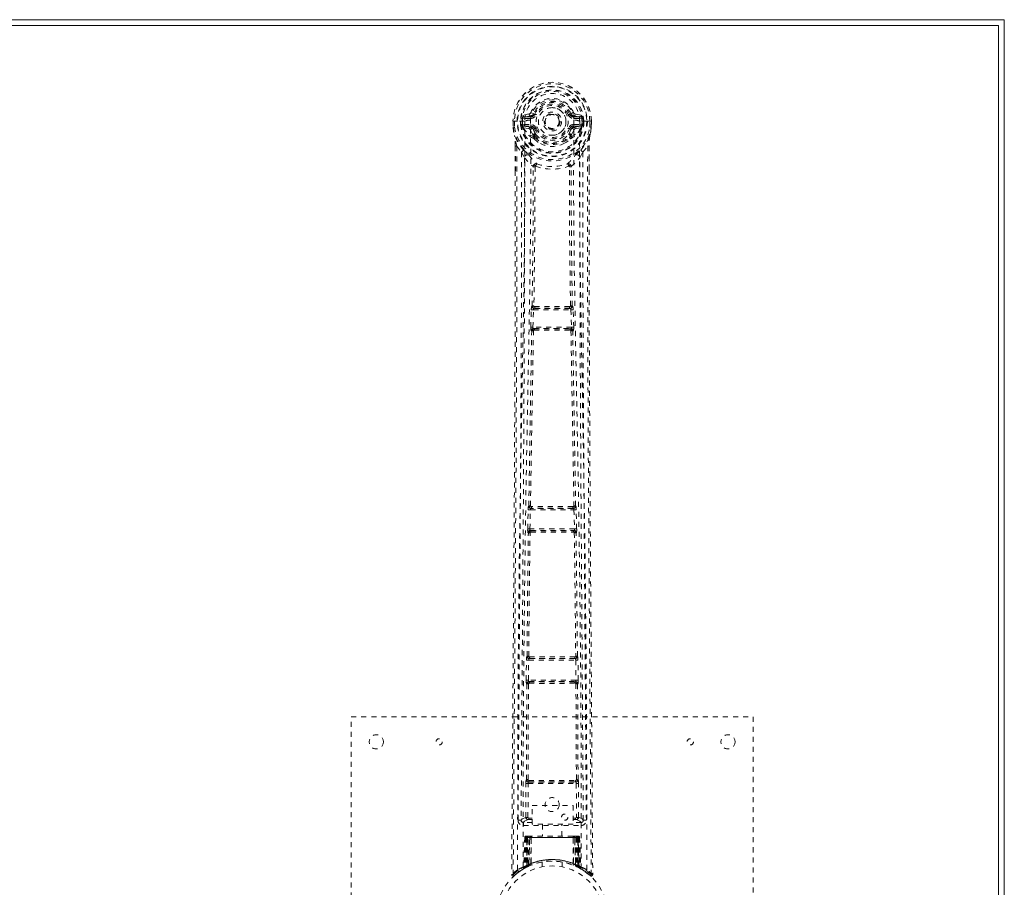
# Model space of a CAD drawing. Header units: inches. Extents: x 6.8 to 78.3, y 17.1 to 52.9.
# Tile 4 of 4: x 58.7 to 78.3, y 35.6 to 52.9. Entities that reach past the tile are written whole.
import ezdxf

# ---------------------------------------------------------------- set-up
doc = ezdxf.new("R2010")
doc.units = ezdxf.units.IN
doc.header["$MEASUREMENT"] = 0
doc.linetypes.add('SLD-Dashed', pattern=[0.075, 0.05, -0.025])
doc.linetypes.add('SLD-Solid', pattern=[0])

msp = doc.modelspace()

# ---------------------------------------------------------------- linework, layer by layer
at = {"color": 7, "linetype": 'SLD-Solid', "lineweight": 15}
for p, q in [((78.273, 52.885), (6.773, 52.885)), ((78.155, 52.767), (6.892, 52.767)), ((78.155, 52.767), (6.892, 52.767)), ((78.155, 17.253), (78.155, 52.767)), ((78.155, 17.253), (78.155, 52.767)), ((78.273, 17.135), (78.273, 52.885))]:
    msp.add_line(p, q, dxfattribs=at)
at = {"color": 7, "linetype": 'SLD-Dashed', "lineweight": 0}
for p, q in [((68.817, 51.01), (68.698, 50.986)), ((68.728, 50.95), (68.845, 50.971)), ((68.845, 50.971), (68.845, 50.95)), ((68.905, 51.014), (68.85, 51.037)), ((68.905, 51.014), (68.927, 51.005)), ((69.62, 51.005), (69.642, 51.014)), ((69.702, 50.971), (69.819, 50.95)), ((69.702, 50.971), (69.702, 50.95)), ((69.849, 50.986), (69.73, 51.01)), ((68.494, 50.865), (68.495, 50.747)), ((68.494, 50.864), (68.495, 50.747)), ((68.498, 50.864), (68.494, 50.864)), ((68.551, 50.864), (68.498, 50.864)), ((68.523, 50.864), (68.524, 50.747)), ((68.574, 50.864), (68.551, 50.864)), ((68.577, 50.864), (68.574, 50.864)), ((68.725, 50.864), (68.577, 50.864)), ((68.645, 50.791), (68.645, 50.864)), ((68.675, 50.792), (68.645, 50.791)), ((68.645, 50.791), (68.645, 50.791)), ((68.68, 50.864), (68.675, 50.864)), ((68.675, 50.864), (68.675, 50.793)), ((68.675, 50.792), (68.681, 50.773)), ((68.68, 50.787), (68.68, 50.864)), ((68.681, 50.773), (68.68, 50.787)), ((68.715, 50.798), (68.715, 50.768)), ((68.715, 50.798), (68.845, 50.798)), ((68.845, 50.743), (68.715, 50.768)), ((68.715, 50.768), (68.845, 50.768)), ((68.728, 50.95), (68.728, 50.92)), ((68.845, 50.95), (68.728, 50.95)), ((68.845, 50.92), (68.728, 50.92)), ((68.845, 50.92), (68.845, 50.95)), ((68.845, 50.798), (68.845, 50.768)), ((68.845, 50.743), (68.845, 50.768)), ((69.43, 50.859), (69.429, 50.844)), ((69.43, 50.868), (69.43, 50.859)), ((69.819, 50.95), (69.702, 50.95)), ((69.702, 50.92), (69.702, 50.95)), ((69.819, 50.92), (69.702, 50.92)), ((69.702, 50.798), (69.702, 50.768)), ((69.702, 50.798), (69.831, 50.798)), ((69.831, 50.768), (69.702, 50.743)), ((69.702, 50.743), (69.702, 50.768)), ((69.702, 50.768), (69.831, 50.768)), ((69.819, 50.92), (69.819, 50.95)), ((69.97, 50.864), (69.822, 50.864)), ((69.831, 50.768), (69.831, 50.798)), ((69.866, 50.787), (69.867, 50.864)), ((69.872, 50.792), (69.866, 50.773)), ((69.866, 50.773), (69.866, 50.787)), ((69.867, 50.864), (69.872, 50.864)), ((69.872, 50.792), (69.868, 50.767)), ((69.872, 50.793), (69.872, 50.864)), ((69.902, 50.791), (69.872, 50.792)), ((69.902, 50.864), (69.902, 50.792)), ((69.902, 50.792), (69.902, 50.791)), ((69.973, 50.864), (69.97, 50.864)), ((69.996, 50.864), (69.973, 50.864)), ((70.049, 50.864), (69.996, 50.864)), ((70.023, 50.747), (70.023, 50.864)), ((70.053, 50.864), (70.049, 50.864)), ((70.052, 50.747), (70.053, 50.865)), ((70.053, 50.864), (70.052, 50.747)), ((68.495, 50.747), (68.495, 50.743)), ((68.687, 50.749), (68.69, 50.746)), ((68.7, 50.735), (68.69, 50.746)), ((68.7, 50.735), (68.815, 50.714)), ((68.896, 50.556), (68.895, 50.586)), ((68.927, 50.714), (68.9, 50.702)), ((68.919, 50.59), (68.919, 50.56)), ((69.647, 50.702), (69.62, 50.714)), ((69.628, 50.56), (69.628, 50.59)), ((69.651, 50.556), (69.652, 50.586)), ((69.732, 50.714), (69.847, 50.735)), ((69.857, 50.746), (69.847, 50.735)), ((69.847, 50.735), (69.847, 50.735)), ((69.847, 50.735), (69.847, 50.735)), ((69.857, 50.746), (69.86, 50.749)), ((70.052, 50.743), (70.052, 50.747)), ((68.913, 50.512), (68.902, 50.53)), ((69.645, 50.53), (69.634, 50.512)), ((68.537, 50.366), (68.537, 49.875)), ((68.567, 50.365), (68.663, 50.25)), ((68.663, 50.25), (68.723, 50.138)), ((69.824, 50.138), (69.884, 50.25)), ((69.884, 50.25), (69.98, 50.365)), ((70.01, 50.366), (70.01, 49.9)), ((68.895, 49.961), (68.895, 49.961)), ((68.932, 49.959), (68.932, 49.958)), ((69.615, 49.958), (69.615, 49.959)), ((69.652, 49.961), (69.652, 49.961)), ((68.846, 46.767), (68.857, 47.11)), ((68.857, 47.11), (68.858, 47.138)), ((68.874, 47.186), (68.87, 47.185)), ((68.891, 46.766), (68.901, 47.108)), ((68.901, 47.108), (69.646, 47.108)), ((68.914, 47.138), (68.918, 47.139)), ((69.633, 47.138), (68.914, 47.138)), ((69.629, 47.139), (69.633, 47.138)), ((69.646, 47.108), (69.656, 46.766)), ((69.677, 47.185), (69.673, 47.186)), ((69.69, 47.11), (69.689, 47.138)), ((69.701, 46.767), (69.69, 47.11)), ((68.866, 46.688), (68.854, 46.693)), ((69.656, 46.766), (68.891, 46.766)), ((68.91, 46.732), (68.899, 46.736)), ((68.899, 46.736), (69.648, 46.736)), ((69.648, 46.736), (69.637, 46.732)), ((69.681, 46.688), (69.693, 46.693)), ((68.787, 42.748), (68.795, 43.129)), ((68.795, 43.129), (68.796, 43.157)), ((68.807, 43.205), (68.805, 43.204)), ((68.831, 42.747), (68.84, 43.128)), ((68.84, 43.128), (69.707, 43.128)), ((68.849, 43.158), (68.852, 43.159)), ((69.698, 43.158), (68.849, 43.158)), ((69.695, 43.159), (69.698, 43.158)), ((69.707, 43.128), (69.716, 42.747)), ((69.742, 43.204), (69.74, 43.205)), ((69.752, 43.129), (69.751, 43.157)), ((69.76, 42.748), (69.752, 43.129)), ((69.716, 42.747), (68.831, 42.747)), ((68.793, 42.673), (68.799, 42.67)), ((68.844, 42.714), (68.838, 42.717)), ((68.838, 42.717), (69.709, 42.717)), ((68.849, 42.685), (68.849, 42.685)), ((69.698, 42.685), (69.698, 42.685)), ((69.709, 42.717), (69.703, 42.714)), ((69.748, 42.67), (69.754, 42.673)), ((68.772, 40.213), (68.77, 40.212)), ((69.777, 40.212), (69.775, 40.213)), ((68.756, 39.738), (68.761, 40.137)), ((68.761, 40.137), (68.762, 40.165)), ((68.801, 39.738), (68.806, 40.137)), ((68.806, 40.137), (69.741, 40.137)), ((68.814, 40.167), (68.817, 40.168)), ((69.733, 40.167), (68.814, 40.167)), ((69.73, 40.168), (69.733, 40.167)), ((69.741, 40.137), (69.746, 39.738)), ((69.786, 40.137), (69.785, 40.165)), ((69.791, 39.738), (69.786, 40.137)), ((68.759, 37.756), (68.768, 39.661)), ((68.763, 39.663), (68.768, 39.661)), ((68.792, 37.757), (68.801, 39.662)), ((69.746, 39.738), (68.801, 39.738)), ((68.812, 39.706), (68.808, 39.708)), ((68.808, 39.708), (69.739, 39.708)), ((68.817, 39.676), (68.817, 39.676)), ((69.73, 39.676), (69.73, 39.676)), ((69.739, 39.708), (69.734, 39.706)), ((69.746, 39.662), (69.755, 37.757)), ((69.779, 39.661), (69.784, 39.663)), ((69.788, 37.756), (69.779, 39.661)), ((65.273, 31.01), (65.273, 39.01)), ((65.273, 39.01), (73.273, 39.01)), ((73.273, 39.01), (73.273, 31.01)), ((68.747, 37.007), (68.75, 37.681)), ((68.759, 37.756), (68.758, 37.756)), ((68.791, 37.007), (68.794, 37.68)), ((68.794, 37.68), (69.753, 37.68)), ((68.802, 37.71), (68.803, 37.711)), ((68.802, 37.71), (69.745, 37.71)), ((69.744, 37.711), (69.745, 37.71)), ((69.753, 37.68), (69.756, 37.007)), ((69.789, 37.756), (69.788, 37.756)), ((69.8, 37.007), (69.797, 37.681)), ((68.876, 36.868), (68.876, 37.24)), ((68.876, 37.24), (69.688, 37.24)), ((69.688, 37.24), (69.688, 36.868)), ((68.654, 36.954), (68.655, 36.952)), ((68.655, 36.952), (68.655, 36.942)), ((68.699, 36.904), (68.699, 36.844)), ((68.876, 36.904), (68.699, 36.904)), ((68.807, 36.992), (68.807, 36.962)), ((68.807, 36.992), (68.876, 36.992)), ((68.807, 36.962), (68.876, 36.962)), ((69.688, 36.868), (68.876, 36.868)), ((69.078, 36.868), (69.078, 36.635)), ((69.468, 36.635), (69.468, 36.868)), ((69.688, 36.992), (69.74, 36.992)), ((69.688, 36.962), (69.74, 36.962)), ((69.848, 36.904), (69.688, 36.904)), ((69.74, 36.992), (69.74, 36.962)), ((69.8, 37.007), (69.756, 37.007)), ((69.848, 36.844), (69.848, 36.904)), ((69.892, 36.952), (69.892, 36.954)), ((69.892, 36.942), (69.892, 36.952)), ((68.699, 36.844), (69.848, 36.844)), ((68.727, 36.606), (68.706, 36)), ((68.74, 36.606), (68.719, 36.008)), ((68.74, 36.606), (68.727, 36.606)), ((68.759, 36.606), (68.738, 36.019)), ((68.761, 36.61), (68.739, 36.016)), ((68.825, 36.606), (68.759, 36.606)), ((68.766, 36.606), (68.765, 36.049)), ((68.766, 36.606), (69.781, 36.606)), ((68.767, 36.05), (68.766, 36.606)), ((68.78, 36.635), (68.77, 36.635)), ((68.779, 36.606), (68.779, 36.055)), ((68.78, 36.633), (68.78, 36.606)), ((69.768, 36.606), (68.78, 36.606)), ((68.843, 36.635), (68.788, 36.635)), ((68.797, 36.064), (68.798, 36.606)), ((68.798, 36.606), (69.749, 36.606)), ((68.806, 36.054), (68.825, 36.606)), ((68.827, 36.606), (68.808, 36.055)), ((68.825, 36.606), (68.827, 36.606)), ((68.849, 36.082), (68.854, 36.606)), ((68.857, 36.606), (68.852, 36.084)), ((68.857, 36.606), (68.854, 36.606)), ((68.864, 36.635), (68.857, 36.635)), ((69.69, 36.606), (68.857, 36.606)), ((69.683, 36.635), (68.864, 36.635)), ((69.69, 36.635), (69.683, 36.635)), ((69.694, 36.084), (69.69, 36.606)), ((69.692, 36.606), (69.69, 36.606)), ((69.692, 36.606), (69.698, 36.083)), ((69.758, 36.635), (69.704, 36.635)), ((69.739, 36.055), (69.72, 36.606)), ((69.72, 36.606), (69.722, 36.606)), ((69.722, 36.606), (69.741, 36.054)), ((69.788, 36.606), (69.722, 36.606)), ((69.749, 36.606), (69.749, 36.064)), ((69.749, 36.606), (69.749, 36.606)), ((69.777, 36.635), (69.767, 36.635)), ((69.768, 36.606), (69.768, 36.055)), ((69.781, 36.606), (69.78, 36.05)), ((69.782, 36.049), (69.781, 36.606)), ((69.788, 36.635), (69.788, 36.635)), ((69.808, 36.016), (69.788, 36.61)), ((69.788, 36.606), (69.809, 36.019)), ((69.793, 36.635), (69.79, 36.635)), ((69.807, 36.606), (69.828, 36.008)), ((69.82, 36.606), (69.807, 36.606)), ((69.82, 36.606), (69.841, 36)), ((68.849, 36.082), (68.852, 36.084)), ((69.073, 36.118), (69.073, 36.021)), ((69.473, 36.021), (69.473, 36.118)), ((69.694, 36.084), (69.698, 36.083)), ((68.517, 35.846), (68.618, 35.927)), ((68.627, 35.934), (68.73, 35.997)), ((68.691, 35.976), (68.705, 35.984)), ((68.706, 36), (68.719, 36.008)), ((68.723, 35.994), (68.789, 36.028)), ((68.738, 36.019), (68.806, 36.054)), ((68.778, 36.023), (68.765, 36.049)), ((68.78, 36.024), (68.767, 36.05)), ((68.789, 36.028), (68.791, 36.029)), ((68.793, 36.03), (68.791, 36.029)), ((68.808, 36.055), (68.806, 36.054)), ((68.809, 36.038), (68.811, 36.038)), ((68.851, 36.056), (68.856, 36.058)), ((69.691, 36.058), (69.695, 36.056)), ((69.736, 36.038), (69.738, 36.038)), ((69.741, 36.054), (69.739, 36.055)), ((69.741, 36.054), (69.809, 36.019)), ((69.768, 36.055), (69.756, 36.029)), ((69.756, 36.029), (69.758, 36.028)), ((69.758, 36.028), (69.824, 35.994)), ((69.78, 36.05), (69.767, 36.024)), ((69.782, 36.049), (69.769, 36.023)), ((69.828, 36.008), (69.841, 36)), ((69.837, 35.988), (69.85, 35.98)), ((69.842, 35.984), (69.856, 35.976)), ((68.467, 35.868), (68.497, 35.868))]:
    msp.add_line(p, q, dxfattribs=at)
at = {"color": 7, "linetype": 'SLD-Dashed', "lineweight": 0, "flags": 128}
for points in [[(68.843, 50.888), (68.849, 50.967), (68.872, 51.044), (68.912, 51.114), (68.967, 51.175), (69.033, 51.225), (69.108, 51.261), (69.189, 51.284), (69.273, 51.291), (69.358, 51.284), (69.439, 51.261), (69.514, 51.225), (69.58, 51.175), (69.635, 51.114), (69.675, 51.044), (69.698, 50.967), (69.704, 50.888)], [(68.954, 50.993), (68.949, 50.995), (68.944, 50.997), (68.939, 50.999), (68.935, 51.001), (68.932, 51.003), (68.929, 51.004), (68.927, 51.004), (68.927, 51.005)], [(69.593, 50.993), (69.598, 50.995), (69.603, 50.997), (69.608, 50.999), (69.612, 51.001), (69.615, 51.003), (69.618, 51.004), (69.619, 51.004), (69.62, 51.005)], [(68.494, 50.864), (68.494, 50.864), (68.495, 50.864), (68.497, 50.864), (68.501, 50.864), (68.505, 50.864), (68.511, 50.864), (68.517, 50.864), (68.523, 50.864)], [(68.585, 35.962), (68.587, 38.058), (68.598, 40.152), (68.62, 42.245), (68.653, 44.335), (68.676, 45.647), (68.7, 46.956), (68.719, 48.263), (68.73, 49.566), (68.726, 50.864)], [(68.675, 50.792), (68.675, 50.792), (68.675, 50.792)], [(68.68, 50.787), (68.697, 50.795), (68.715, 50.798)], [(68.728, 50.92), (68.705, 50.925), (68.685, 50.938)], [(68.694, 36.018), (68.695, 37.884), (68.705, 39.75), (68.724, 41.615), (68.751, 43.478), (68.779, 44.967), (68.808, 46.453), (68.834, 47.936), (68.848, 49.415), (68.843, 50.888)], [(69.704, 50.888), (69.699, 49.415), (69.713, 47.936), (69.739, 46.453), (69.768, 44.967), (69.796, 43.478), (69.823, 41.615), (69.842, 39.75), (69.852, 37.884), (69.853, 36.018)], [(69.962, 35.962), (69.96, 38.058), (69.949, 40.152), (69.927, 42.245), (69.894, 44.335), (69.871, 45.647), (69.847, 46.956), (69.827, 48.263), (69.817, 49.566), (69.821, 50.864)], [(69.862, 50.938), (69.842, 50.925), (69.819, 50.92)], [(69.831, 50.798), (69.85, 50.795), (69.866, 50.787)], [(69.872, 50.864), (69.876, 50.864), (69.882, 50.864), (69.892, 50.864), (69.902, 50.864)], [(69.872, 50.792), (69.872, 50.792), (69.872, 50.792)], [(70.023, 50.864), (70.03, 50.864), (70.036, 50.864), (70.042, 50.864), (70.046, 50.864), (70.05, 50.864), (70.052, 50.864), (70.053, 50.864), (70.053, 50.864)], [(68.524, 50.747), (68.518, 50.747), (68.512, 50.747), (68.506, 50.747), (68.501, 50.747), (68.498, 50.747), (68.495, 50.747), (68.494, 50.747), (68.495, 50.747)], [(68.495, 50.747), (68.507, 50.654), (68.523, 50.579)], [(68.495, 50.743), (68.496, 50.743), (68.498, 50.743), (68.501, 50.744), (68.504, 50.744), (68.509, 50.745), (68.513, 50.746), (68.519, 50.747), (68.524, 50.747)], [(68.495, 50.743), (68.506, 50.656), (68.525, 50.569)], [(68.523, 50.579), (68.523, 50.574), (68.525, 50.569)], [(68.843, 50.691), (68.829, 50.709), (68.815, 50.714)], [(68.895, 50.586), (68.868, 50.633), (68.843, 50.691)], [(68.954, 50.725), (68.949, 50.723), (68.944, 50.721), (68.939, 50.719), (68.935, 50.717), (68.932, 50.716), (68.929, 50.715), (68.927, 50.714), (68.927, 50.714)], [(69.593, 50.725), (69.598, 50.723), (69.603, 50.721), (69.608, 50.719), (69.612, 50.717), (69.615, 50.716), (69.618, 50.715), (69.619, 50.714), (69.62, 50.714)], [(69.599, 50.603), (69.624, 50.647), (69.647, 50.702)], [(69.652, 50.586), (69.679, 50.633), (69.704, 50.691)], [(69.704, 50.691), (69.718, 50.709), (69.732, 50.714)], [(70.022, 50.569), (70.039, 50.646), (70.052, 50.743)], [(70.022, 50.569), (70.024, 50.574), (70.024, 50.579)], [(70.052, 50.747), (70.053, 50.747), (70.052, 50.747), (70.049, 50.747), (70.045, 50.747), (70.041, 50.747), (70.035, 50.747), (70.029, 50.747), (70.023, 50.747)], [(70.052, 50.743), (70.051, 50.743), (70.049, 50.743), (70.046, 50.744), (70.043, 50.744), (70.038, 50.745), (70.033, 50.746), (70.028, 50.747), (70.023, 50.747)], [(70.052, 50.747), (70.04, 50.654), (70.024, 50.579)], [(68.705, 50.291), (68.605, 50.414), (68.525, 50.569)], [(68.913, 50.512), (68.99, 50.45), (69.042, 50.422)], [(69.505, 50.421), (69.557, 50.45), (69.634, 50.512)], [(69.842, 50.291), (69.942, 50.414), (70.022, 50.569)], [(68.567, 50.365), (68.569, 49.671), (68.57, 48.943), (68.569, 48.182), (68.568, 47.387), (68.566, 46.603), (68.563, 45.934), (68.56, 45.301), (68.557, 44.628), (68.553, 43.913), (68.551, 43.718), (68.55, 43.52), (68.549, 43.319), (68.548, 43.116), (68.547, 43), (68.545, 42.755), (68.544, 42.486), (68.541, 42.054), (68.537, 41.573), (68.534, 41.043), (68.529, 40.462), (68.527, 40.072), (68.524, 39.662), (68.521, 39.256), (68.518, 38.874), (68.515, 38.507), (68.511, 37.887), (68.507, 37.313), (68.503, 36.785), (68.5, 36.304), (68.497, 35.868)], [(68.537, 50.366), (68.537, 50.366), (68.538, 50.366), (68.541, 50.366), (68.544, 50.365), (68.548, 50.365), (68.554, 50.365), (68.56, 50.365), (68.567, 50.365)], [(68.539, 50.366), (68.54, 50.085), (68.54, 49.874)], [(68.663, 50.25), (68.664, 49.022), (68.662, 47.791), (68.658, 46.547), (68.652, 45.287), (68.645, 44.073), (68.637, 42.859), (68.636, 42.686), (68.634, 42.509), (68.633, 42.326), (68.632, 42.139), (68.63, 41.947), (68.629, 41.821), (68.628, 41.606), (68.626, 41.364), (68.624, 41.094), (68.622, 40.775), (68.619, 40.424), (68.616, 40.042), (68.614, 39.685), (68.612, 39.366), (68.61, 39.103), (68.608, 38.875), (68.606, 38.68), (68.606, 38.589), (68.605, 38.455), (68.604, 38.322), (68.603, 38.19), (68.602, 38.06), (68.598, 37.492), (68.594, 36.95)], [(68.801, 50.203), (68.81, 50.194), (68.816, 50.187)], [(69.731, 50.187), (69.737, 50.194), (69.746, 50.203)], [(69.953, 36.95), (69.948, 37.578), (69.944, 38.24), (69.942, 38.509), (69.94, 38.716), (69.939, 38.908), (69.937, 39.13), (69.935, 39.389), (69.933, 39.68), (69.931, 40.004), (69.928, 40.353), (69.926, 40.679), (69.924, 40.978), (69.922, 41.252), (69.918, 41.823), (69.913, 42.479), (69.908, 43.136), (69.904, 43.755), (69.9, 44.435), (69.893, 45.586), (69.888, 46.751), (69.884, 47.932), (69.883, 49.094), (69.884, 50.25)], [(69.98, 50.365), (69.978, 49.516), (69.977, 48.626), (69.978, 47.697), (69.981, 46.731), (69.984, 45.94), (69.987, 45.31), (69.99, 44.636), (69.994, 43.919), (69.995, 43.722), (69.997, 43.523), (69.998, 43.32), (69.999, 43.116), (70, 42.998), (70.002, 42.749), (70.003, 42.477), (70.006, 42.043), (70.01, 41.561), (70.013, 41.032), (70.018, 40.454), (70.02, 40.067), (70.023, 39.66), (70.027, 39.213), (70.03, 38.77), (70.033, 38.354), (70.036, 37.864), (70.039, 37.419), (70.042, 37.019), (70.045, 36.664), (70.047, 36.353), (70.049, 36.088), (70.05, 35.868)], [(69.98, 50.365), (69.987, 50.365), (69.993, 50.365), (69.999, 50.365), (70.003, 50.365), (70.006, 50.366), (70.009, 50.366), (70.01, 50.366), (70.01, 50.366)], [(70.007, 49.9), (70.007, 50.083), (70.008, 50.366)], [(68.723, 50.138), (68.719, 46.842), (68.701, 43.545), (68.678, 40.247), (68.654, 36.95)], [(68.723, 50.138), (68.802, 50.044), (68.895, 49.961)], [(68.942, 49.969), (68.938, 49.978), (68.931, 49.985), (68.923, 49.989), (68.915, 49.99), (68.907, 49.987), (68.901, 49.981), (68.897, 49.972), (68.895, 49.961)], [(69.652, 49.961), (69.65, 49.972), (69.646, 49.981), (69.64, 49.987), (69.632, 49.99), (69.624, 49.989), (69.616, 49.985), (69.609, 49.978), (69.605, 49.969)], [(69.652, 49.961), (69.745, 50.044), (69.824, 50.138)], [(69.893, 36.95), (69.869, 40.247), (69.846, 43.545), (69.828, 46.842), (69.824, 50.138)], [(68.537, 49.875), (68.536, 46.742), (68.518, 43.118), (68.492, 39.493), (68.467, 35.868)], [(68.874, 47.186), (68.891, 48.571), (68.897, 49.953)], [(68.932, 49.958), (68.927, 48.576), (68.909, 47.19)], [(68.942, 49.969), (68.936, 49.965), (68.933, 49.962), (68.932, 49.96), (68.932, 49.959)], [(69.615, 49.959), (69.615, 49.96), (69.614, 49.962), (69.611, 49.965), (69.605, 49.969)], [(69.638, 47.19), (69.62, 48.576), (69.615, 49.958)], [(69.673, 47.186), (69.656, 48.571), (69.65, 49.953)], [(70.01, 49.9), (70.011, 46.742), (70.029, 43.118), (70.055, 39.493), (70.08, 35.868)], [(68.857, 47.11), (68.858, 47.11), (68.862, 47.109), (68.866, 47.109), (68.872, 47.109), (68.878, 47.109), (68.885, 47.109), (68.893, 47.108), (68.901, 47.108)], [(68.909, 47.19), (68.9, 47.184), (68.893, 47.177), (68.889, 47.168), (68.889, 47.16), (68.892, 47.152), (68.899, 47.145), (68.908, 47.141), (68.918, 47.139)], [(68.914, 47.138), (68.914, 47.138), (68.914, 47.138), (68.914, 47.138), (68.912, 47.137), (68.91, 47.136), (68.906, 47.129), (68.903, 47.12), (68.902, 47.114), (68.901, 47.108)], [(69.629, 47.139), (69.639, 47.141), (69.648, 47.145), (69.655, 47.152), (69.658, 47.16), (69.658, 47.168), (69.654, 47.177), (69.647, 47.184), (69.638, 47.19)], [(69.646, 47.108), (69.645, 47.114), (69.644, 47.12), (69.641, 47.129), (69.637, 47.136), (69.633, 47.138), (69.633, 47.138), (69.633, 47.138)], [(69.646, 47.108), (69.654, 47.108), (69.662, 47.109), (69.669, 47.109), (69.675, 47.109), (69.681, 47.109), (69.685, 47.109), (69.688, 47.11), (69.69, 47.11)], [(68.807, 43.205), (68.836, 44.948), (68.866, 46.688)], [(68.841, 43.207), (68.87, 44.951), (68.901, 46.692)], [(68.846, 46.767), (68.848, 46.767), (68.851, 46.767), (68.856, 46.767), (68.861, 46.767), (68.868, 46.767), (68.875, 46.767), (68.883, 46.766), (68.891, 46.766)], [(68.91, 46.732), (68.901, 46.731), (68.893, 46.727), (68.887, 46.722), (68.884, 46.716), (68.884, 46.709), (68.887, 46.703), (68.893, 46.697), (68.901, 46.692)], [(68.891, 46.766), (68.89, 46.76), (68.891, 46.755), (68.891, 46.75), (68.892, 46.745), (68.895, 46.739), (68.899, 46.736)], [(69.646, 46.692), (69.654, 46.697), (69.659, 46.703), (69.663, 46.709), (69.663, 46.716), (69.66, 46.722), (69.654, 46.727), (69.646, 46.731), (69.637, 46.732)], [(69.646, 46.692), (69.677, 44.951), (69.706, 43.207)], [(69.648, 46.736), (69.652, 46.739), (69.655, 46.745), (69.656, 46.75), (69.656, 46.755), (69.657, 46.76), (69.656, 46.766)], [(69.656, 46.766), (69.664, 46.766), (69.672, 46.767), (69.679, 46.767), (69.686, 46.767), (69.691, 46.767), (69.696, 46.767), (69.699, 46.767), (69.701, 46.767)], [(69.74, 43.205), (69.711, 44.948), (69.681, 46.688)], [(68.795, 43.129), (68.796, 43.129), (68.8, 43.129), (68.804, 43.128), (68.81, 43.128), (68.816, 43.128), (68.823, 43.128), (68.831, 43.128), (68.84, 43.128)], [(68.841, 43.207), (68.832, 43.202), (68.826, 43.195), (68.822, 43.186), (68.822, 43.178), (68.826, 43.17), (68.832, 43.164), (68.841, 43.16), (68.852, 43.159)], [(69.695, 43.159), (69.706, 43.16), (69.715, 43.164), (69.721, 43.17), (69.725, 43.178), (69.725, 43.186), (69.721, 43.195), (69.715, 43.202), (69.706, 43.207)], [(69.707, 43.128), (69.706, 43.139), (69.704, 43.149), (69.701, 43.155), (69.698, 43.158), (69.698, 43.158)], [(69.707, 43.128), (69.723, 43.128), (69.737, 43.128), (69.748, 43.129), (69.752, 43.129)], [(68.787, 42.748), (68.788, 42.748), (68.791, 42.747), (68.796, 42.747), (68.801, 42.747), (68.808, 42.747), (68.815, 42.747), (68.823, 42.747), (68.831, 42.747)], [(69.716, 42.747), (69.724, 42.747), (69.732, 42.747), (69.739, 42.747), (69.746, 42.747), (69.751, 42.747), (69.756, 42.747), (69.759, 42.748), (69.76, 42.748)], [(68.772, 40.213), (68.784, 41.442), (68.799, 42.67)], [(68.805, 40.214), (68.817, 41.443), (68.833, 42.672)], [(68.844, 42.714), (68.834, 42.712), (68.826, 42.709), (68.82, 42.704), (68.816, 42.697), (68.816, 42.69), (68.819, 42.683), (68.825, 42.676), (68.833, 42.672)], [(69.714, 42.672), (69.722, 42.676), (69.728, 42.683), (69.731, 42.69), (69.731, 42.697), (69.727, 42.704), (69.721, 42.709), (69.713, 42.712), (69.703, 42.714)], [(69.714, 42.672), (69.73, 41.443), (69.742, 40.214)], [(69.775, 40.213), (69.763, 41.442), (69.748, 42.67)], [(68.805, 40.214), (68.796, 40.209), (68.79, 40.202), (68.787, 40.194), (68.787, 40.186), (68.791, 40.179), (68.797, 40.173), (68.806, 40.169), (68.817, 40.168)], [(69.73, 40.168), (69.741, 40.169), (69.75, 40.173), (69.756, 40.179), (69.76, 40.186), (69.76, 40.194), (69.757, 40.202), (69.751, 40.209), (69.742, 40.214)], [(68.761, 40.137), (68.763, 40.137), (68.766, 40.137), (68.77, 40.137), (68.776, 40.137), (68.782, 40.137), (68.79, 40.137), (68.798, 40.137), (68.806, 40.137)], [(69.741, 40.137), (69.757, 40.137), (69.771, 40.137), (69.782, 40.137), (69.786, 40.137)], [(68.756, 39.738), (68.758, 39.738), (68.761, 39.738), (68.765, 39.738), (68.771, 39.738), (68.777, 39.738), (68.785, 39.738), (68.793, 39.738), (68.801, 39.738)], [(68.812, 39.706), (68.803, 39.704), (68.794, 39.701), (68.788, 39.695), (68.784, 39.689), (68.784, 39.681), (68.787, 39.674), (68.793, 39.667), (68.801, 39.662)], [(69.746, 39.662), (69.754, 39.667), (69.76, 39.674), (69.763, 39.681), (69.763, 39.689), (69.759, 39.695), (69.753, 39.701), (69.744, 39.704), (69.734, 39.706)], [(69.746, 39.738), (69.754, 39.738), (69.762, 39.738), (69.769, 39.738), (69.776, 39.738), (69.782, 39.738), (69.786, 39.738), (69.789, 39.738), (69.791, 39.738)], [(68.75, 37.681), (68.751, 37.681), (68.754, 37.681), (68.759, 37.681), (68.764, 37.681), (68.771, 37.681), (68.778, 37.681), (68.786, 37.681), (68.794, 37.68)], [(68.792, 37.757), (68.783, 37.752), (68.777, 37.745), (68.774, 37.737), (68.775, 37.729), (68.778, 37.722), (68.784, 37.716), (68.793, 37.712), (68.803, 37.711)], [(68.81, 37.742), (69.04, 37.742), (69.273, 37.742), (69.507, 37.742), (69.737, 37.742)], [(68.817, 37.712), (68.928, 37.712), (69.041, 37.712), (69.154, 37.712), (69.267, 37.712), (69.395, 37.712), (69.521, 37.712), (69.63, 37.712), (69.73, 37.712)], [(69.744, 37.711), (69.754, 37.712), (69.763, 37.716), (69.769, 37.722), (69.772, 37.729), (69.773, 37.737), (69.769, 37.745), (69.763, 37.752), (69.755, 37.757)], [(69.753, 37.68), (69.761, 37.681), (69.769, 37.681), (69.776, 37.681), (69.783, 37.681), (69.788, 37.681), (69.793, 37.681), (69.796, 37.681), (69.797, 37.681)], [(68.747, 37.007), (68.677, 36.978), (68.656, 36.953)], [(68.699, 36.904), (68.722, 36.933), (68.791, 36.962)], [(68.747, 37.007), (68.748, 37.007), (68.751, 37.007), (68.756, 37.007), (68.761, 37.007), (68.768, 37.007), (68.775, 37.007), (68.783, 37.007), (68.791, 37.007)], [(68.791, 37.007), (68.78, 37.004), (68.771, 36.998), (68.765, 36.991), (68.763, 36.982), (68.765, 36.974), (68.771, 36.968), (68.78, 36.963), (68.791, 36.962)], [(69.756, 36.962), (69.767, 36.963), (69.776, 36.968), (69.782, 36.974), (69.784, 36.982), (69.782, 36.991), (69.776, 36.998), (69.767, 37.004), (69.756, 37.007)], [(69.756, 36.962), (69.825, 36.933), (69.848, 36.904)], [(69.893, 36.95), (69.87, 36.978), (69.8, 37.007)], [(68.727, 36.606), (68.73, 36.606), (68.738, 36.606), (68.751, 36.606), (68.766, 36.606)], [(68.779, 36.606), (68.765, 36.606), (68.752, 36.606), (68.744, 36.606), (68.74, 36.606)], [(68.76, 36.614), (68.759, 36.612), (68.758, 36.606)], [(68.759, 36.606), (68.759, 36.606), (68.761, 36.606), (68.764, 36.606), (68.769, 36.606), (68.775, 36.606), (68.782, 36.606), (68.79, 36.606), (68.798, 36.606)], [(68.854, 36.606), (68.844, 36.606), (68.836, 36.606), (68.83, 36.606), (68.827, 36.606)], [(68.854, 36.606), (68.855, 36.612), (68.855, 36.617), (68.856, 36.622), (68.857, 36.627), (68.859, 36.63), (68.86, 36.633), (68.862, 36.635), (68.864, 36.635)], [(69.683, 36.635), (69.685, 36.635), (69.687, 36.633), (69.688, 36.63), (69.69, 36.627), (69.691, 36.622), (69.692, 36.617), (69.692, 36.612), (69.692, 36.606)], [(69.72, 36.606), (69.717, 36.606), (69.711, 36.606), (69.703, 36.606), (69.692, 36.606)], [(69.749, 36.606), (69.757, 36.606), (69.765, 36.606), (69.772, 36.606), (69.778, 36.606), (69.783, 36.606), (69.786, 36.606), (69.788, 36.606), (69.788, 36.606)], [(69.807, 36.606), (69.803, 36.606), (69.795, 36.606), (69.782, 36.606), (69.768, 36.606)], [(69.781, 36.606), (69.796, 36.606), (69.809, 36.606), (69.817, 36.606), (69.82, 36.606)], [(68.851, 36.056), (68.853, 36.057), (68.853, 36.058), (68.854, 36.061), (68.854, 36.064), (68.853, 36.068), (68.852, 36.073), (68.851, 36.077), (68.849, 36.082)], [(69.036, 36.111), (69.057, 36.117), (69.059, 36.117)], [(69.695, 36.056), (69.694, 36.057), (69.693, 36.059), (69.693, 36.061), (69.693, 36.064), (69.694, 36.068), (69.695, 36.073), (69.696, 36.078), (69.698, 36.083)], [(68.762, 36.015), (68.77, 36.02), (68.777, 36.025)], [(69.77, 36.025), (69.777, 36.02), (69.785, 36.015)], [(69.819, 35.997), (69.826, 35.996), (69.831, 36), (69.836, 36.006)], [(70.032, 35.848), (70.039, 35.845), (70.047, 35.842), (70.055, 35.842), (70.063, 35.843), (70.07, 35.846), (70.075, 35.852), (70.079, 35.858), (70.08, 35.866)], [(70.08, 35.868), (70.08, 35.869), (70.078, 35.869), (70.072, 35.868), (70.062, 35.868), (70.056, 35.868), (70.05, 35.868)]]:
    msp.add_lwpolyline(points, dxfattribs=at)
at = {"color": 7, "linetype": 'SLD-Dashed', "lineweight": 0}
for centre, radius in [((69.273, 50.859), 0.7), ((69.273, 50.859), 0.69), ((69.273, 50.859), 0.623), ((69.273, 50.859), 0.32), ((69.273, 50.859), 0.275), ((69.273, 50.859), 0.188), ((69.273, 50.859), 0.157), ((69.273, 50.859), 0.142), ((69.273, 50.859), 0.139), ((69.273, 50.859), 0.138), ((65.773, 38.51), 0.141), ((72.773, 38.51), 0.141), ((67.023, 38.51), 0.0625), ((72.023, 38.51), 0.0625), ((69.273, 37.26), 0.14), ((69.523, 37.01), 0.0625), ((69.273, 35.01), 1.125), ((69.273, 35.01), 1.03)]:
    msp.add_circle(centre, radius, dxfattribs=at)
for centre, radius, start, end in [((69.273, 50.859), 0.78, 0, 179.6393), ((69.273, 50.859), 0.78, 0.3688, 179.6312), ((69.273, 50.859), 0.75, 0.365, 179.635), ((69.273, 50.859), 0.629, 0.4518, 179.5482), ((69.273, 50.859), 0.599, 0.4517, 179.5483), ((69.273, 50.868), 0.548, 359.5912, 180.4088), ((69.273, 50.859), 0.459, 22.774, 157.226), ((69.273, 50.859), 0.4, 22.774, 157.226), ((69.273, 50.859), 0.376, 22.774, 157.226), ((69.273, 50.859), 0.346, 22.7743, 157.2257), ((68.889, 50.91), 0.206, 158.3444, 172.334), ((68.727, 50.98), 0.0299, 167.8898, 271.9561), ((68.845, 51.001), 0.0301, 162.3494, 268.5746), ((68.808, 51.054), 0.0455, 281.3788, 337.4466), ((68.839, 51.042), 0.0714, 274.7453, 337.1392), ((68.845, 51.039), 0.089, 270, 337.226), ((68.845, 51.039), 0.119, 269.9986, 337.227), ((69.273, 50.859), 0.275, 89.9998, 270.0002), ((69.273, 50.859), 0.275, 269.9998, 90.0002), ((69.702, 51.039), 0.119, 202.773, 270.0014), ((69.702, 51.039), 0.089, 202.774, 270), ((70.106, 49.986), 1.128, 111.2666, 114.282), ((69.708, 51.042), 0.0714, 202.8735, 265.2399), ((69.739, 51.054), 0.0454, 202.4501, 258.7205), ((69.701, 51.001), 0.0301, 271.4614, 17.6101), ((69.82, 50.98), 0.0299, 268.048, 12.1061), ((69.658, 50.91), 0.206, 7.6616, 21.6548), ((68.666, 51.654), 0.791, 268.4768, 270.6249), ((69.273, 50.859), 0.632, 186.2254, 353.7746), ((69.273, 50.859), 0.602, 186.4272, 349.3929), ((69.273, 50.859), 0.593, 172.3909, 179.5504), ((68.757, 50.78), 0.0767, 185.3185, 203.2455), ((68.715, 50.738), 0.0305, 89.0178, 157.2909), ((68.84, 50.607), 0.281, 89.357, 113.9482), ((68.845, 50.679), 0.119, 22.773, 90.0014), ((68.845, 50.679), 0.089, 22.774, 90), ((69.702, 50.679), 0.119, 89.9986, 157.227), ((69.702, 50.679), 0.089, 90, 157.226), ((69.704, 50.593), 0.295, 66.6415, 90.0537), ((69.832, 50.738), 0.0305, 22.7117, 90.9838), ((69.759, 50.787), 0.108, 339.37, 352.066), ((69.273, 50.859), 0.593, 0.4496, 7.6091), ((68.524, 50.747), 0.03, 180.3597, 185.4274), ((69.273, 50.859), 0.787, 188.4818, 351.5182), ((67.325, 50.393), 1.212, 358.7187, 8.8305), ((69.273, 50.859), 0.758, 188.4817, 351.5183), ((69.136, 50.949), 0.491, 204.4628, 242.9728), ((69.078, 50.953), 0.436, 209.9198, 245.3117), ((68.845, 50.714), 0.0299, 91.0362, 179.1329), ((68.873, 50.686), 0.031, 31.8106, 169.9491), ((68.839, 50.679), 0.0651, 21.3256, 85.07), ((68.926, 50.583), 0.0305, 42.6541, 174.2922), ((68.917, 50.531), 0.0583, 88.2095, 111.6837), ((69.339, 50.856), 0.466, 199.2252, 212.8205), ((68.949, 50.563), 0.0406, 91.2068, 138.2194), ((69.273, 50.87), 0.452, 218.3128, 321.6872), ((69.273, 50.859), 0.376, 202.774, 337.226), ((69.273, 50.853), 0.41, 217.5694, 322.4306), ((69.273, 50.859), 0.346, 202.7743, 337.2257), ((69.273, 50.859), 0.157, 245.086, 290.1115), ((69.621, 50.583), 0.0305, 5.7047, 137.349), ((69.598, 50.563), 0.0406, 41.7808, 88.7966), ((69.63, 50.531), 0.0583, 68.3129, 91.792), ((69.412, 50.948), 0.489, 296.9327, 335.6186), ((69.708, 50.679), 0.0651, 94.9281, 158.6787), ((69.674, 50.686), 0.031, 10.0523, 148.1917), ((69.469, 50.953), 0.437, 294.7127, 330.0433), ((69.702, 50.713), 0.03, 0.9483, 88.8871), ((71.221, 50.393), 1.212, 171.1663, 181.2833), ((64.865, 49.708), 3.76, 10.0615, 13.2271), ((68.939, 50.552), 0.044, 174.8595, 210.5366), ((68.917, 50.502), 0.0585, 88.1961, 111.604), ((68.954, 50.505), 0.0414, 126.9698, 169.7837), ((68.951, 50.561), 0.0322, 181.257, 226.7863), ((69.273, 50.894), 0.496, 225.9956, 314.0044), ((69.273, 50.839), 0.477, 240.9734, 299.008), ((69.596, 50.561), 0.0322, 313.2137, 358.743), ((69.592, 50.504), 0.0423, 10.6935, 52.5483), ((69.63, 50.502), 0.0584, 68.3836, 91.8164), ((69.608, 50.552), 0.044, 329.551, 5.1638), ((73.681, 49.709), 3.759, 166.7723, 169.9388), ((69.265, 49.663), 0.841, 131.7321, 135.7176), ((70.245, 51.863), 2.2, 225.6138, 228.9936), ((68.783, 50.136), 0.0608, 58.0504, 177.7546), ((69.54, 50.695), 0.885, 215.0193, 230.1579), ((69.007, 50.695), 0.885, 309.8449, 324.9808), ((69.764, 50.136), 0.0608, 2.2702, 121.926), ((68.301, 51.865), 2.203, 311.0092, 314.3848), ((69.284, 49.665), 0.837, 44.275, 48.2752), ((68.955, 49.958), 0.0608, 72.7829, 176.555), ((69.023, 49.949), 0.0829, 126.7492, 166.3288), ((69.273, 50.804), 0.843, 249.1447, 290.86), ((69.592, 49.958), 0.0608, 3.4445, 107.2176), ((69.524, 49.949), 0.0829, 13.6672, 53.2588), ((68.884, 49.954), 0.0129, 353.7534, 34.07), ((68.928, 49.867), 0.0911, 87.6222, 110.335), ((69.273, 50.875), 0.965, 249.9314, 290.0881), ((69.619, 49.867), 0.0911, 69.6667, 92.3739), ((69.664, 49.954), 0.0139, 147.4217, 184.7843), ((68.943, 47.142), 0.0845, 149.4126, 182.729), ((68.915, 47.183), 0.0451, 178.3736, 269.1301), ((68.903, 47.084), 0.106, 86.4243, 105.8464), ((68.919, 47.185), 0.0451, 178.3396, 269.1172), ((68.93, 47.196), 0.0218, 195.9627, 264.9524), ((68.933, 47.041), 0.0991, 89.1535, 98.2685), ((69.273, 13.524), 33.652, 89.4124, 90.5876), ((68.983, 47.166), 0.0557, 171.8749, 207.3984), ((69.273, 13.381), 33.761, 89.4239, 90.5761), ((69.563, 47.166), 0.0557, 332.5963, 8.1277), ((69.614, 47.033), 0.108, 82.0992, 90.4809), ((69.616, 47.196), 0.0225, 276.3367, 342.7964), ((69.628, 47.185), 0.0451, 270.884, 1.6562), ((69.632, 47.183), 0.0451, 270.8729, 1.6203), ((69.644, 47.084), 0.106, 74.1561, 93.574), ((69.604, 47.142), 0.0845, 357.2734, 30.5802), ((68.997, 46.746), 0.152, 171.7454, 200.3893), ((68.899, 46.691), 0.0451, 90.7392, 178.0012), ((68.911, 46.687), 0.0451, 90.7798, 177.9025), ((68.895, 46.581), 0.111, 86.535, 104.933), ((68.919, 46.686), 0.0187, 96.6436, 161.1251), ((68.921, 46.8), 0.0694, 261.1367, 271.2256), ((68.958, 46.709), 0.0416, 148.4059, 186.6724), ((69.273, 82.439), 35.736, 269.428, 270.572), ((69.273, 80.084), 33.355, 269.3973, 270.6027), ((69.626, 46.8), 0.0692, 268.7648, 278.8758), ((69.589, 46.709), 0.0416, 353.3394, 31.5919), ((69.629, 46.687), 0.018, 17.5536, 84.6471), ((69.636, 46.687), 0.0451, 2.0914, 89.2263), ((69.652, 46.581), 0.111, 75.0692, 93.4636), ((69.648, 46.691), 0.0451, 1.9988, 89.2608), ((69.55, 46.746), 0.152, 339.6059, 8.2559), ((68.904, 43.161), 0.108, 156.9384, 182.5606), ((68.85, 43.203), 0.0451, 178.9528, 269.4368), ((68.834, 43.057), 0.15, 87.1296, 100.1659), ((68.852, 43.204), 0.0451, 178.9414, 269.4289), ((68.877, 43.132), 0.0377, 137.3744, 186.7563), ((68.861, 43.213), 0.0208, 195.7293, 264.8175), ((68.865, 43.072), 0.0882, 89.3825, 98.6653), ((69.273, 9.186), 34.009, 89.3019, 90.6981), ((68.905, 43.185), 0.046, 171.1216, 212.9094), ((69.273, 9.486), 33.676, 89.3066, 90.6934), ((69.642, 43.185), 0.046, 327.0906, 8.8784), ((69.682, 43.079), 0.0805, 80.8845, 91.0703), ((69.685, 43.213), 0.0214, 276.4334, 343.0125), ((69.695, 43.204), 0.0451, 270.5682, 1.0645), ((69.697, 43.203), 0.0451, 270.5629, 1.0505), ((69.713, 43.057), 0.15, 79.832, 92.8725), ((69.643, 43.161), 0.108, 357.4462, 23.0613), ((68.982, 42.726), 0.197, 173.7195, 195.7388), ((68.866, 42.738), 0.0358, 166.3377, 216.9692), ((69.681, 42.738), 0.0358, 323.0375, 13.6643), ((69.565, 42.726), 0.197, 344.2621, 6.276), ((68.838, 42.672), 0.0451, 90.5135, 178.5605), ((68.844, 42.669), 0.0451, 90.5368, 178.5368), ((68.826, 42.509), 0.163, 87.4358, 99.3607), ((68.851, 42.666), 0.0194, 96.5839, 161.4779), ((68.855, 42.779), 0.0666, 260.6107, 271.2227), ((68.888, 42.69), 0.0389, 144.2042, 187.7357), ((69.273, 77.953), 35.271, 269.3109, 270.6891), ((69.273, 76.118), 33.408, 269.2843, 270.7157), ((69.692, 42.776), 0.0633, 268.5052, 279.6629), ((69.659, 42.69), 0.0389, 352.2691, 35.8011), ((69.696, 42.666), 0.0188, 17.2667, 84.6502), ((69.703, 42.669), 0.0451, 1.4571, 89.4692), ((69.709, 42.672), 0.0451, 1.4365, 89.4865), ((69.721, 42.509), 0.163, 80.6393, 92.5642), ((68.873, 40.171), 0.111, 158.258, 183.0456), ((68.815, 40.212), 0.0451, 179.517, 269.4736), ((68.798, 39.986), 0.229, 88.2469, 96.5692), ((68.817, 40.213), 0.0451, 179.5161, 269.4662), ((68.825, 40.22), 0.0205, 196.4116, 264.6282), ((68.864, 40.193), 0.0421, 170.8979, 215.8274), ((69.273, 5.985), 34.218, 89.2454, 90.7547), ((69.683, 40.193), 0.0421, 324.1816, 9.1007), ((69.722, 40.221), 0.0213, 276.6814, 342.2736), ((69.73, 40.213), 0.0451, 270.5367, 0.4802), ((69.732, 40.212), 0.0451, 270.5241, 0.4823), ((69.749, 39.986), 0.228, 83.428, 91.7542), ((69.674, 40.171), 0.111, 356.9537, 21.7378), ((68.844, 40.142), 0.0382, 139.8125, 188.0278), ((68.828, 40.1), 0.069, 88.4815, 99.8426), ((69.273, 6.592), 33.58, 89.2436, 90.7564), ((69.718, 40.096), 0.0727, 80.4491, 91.2268), ((69.703, 40.142), 0.0382, 351.9666, 40.1931), ((68.955, 39.719), 0.199, 174.3211, 196.0614), ((68.808, 39.663), 0.0451, 90.5113, 179.1162), ((68.813, 39.66), 0.0451, 90.5277, 179.1186), ((68.794, 39.403), 0.26, 88.5689, 95.8622), ((68.837, 39.73), 0.0366, 167.9663, 217.5523), ((68.82, 39.656), 0.0201, 96.8445, 161.2474), ((68.823, 39.771), 0.0659, 260.3655, 271.2282), ((68.855, 39.681), 0.0382, 142.424, 188.298), ((69.273, 74.662), 34.989, 269.2532, 270.7468), ((69.273, 73.118), 33.416, 269.2308, 270.7692), ((69.724, 39.767), 0.0625, 268.4782, 279.9297), ((69.692, 39.681), 0.0382, 351.7139, 37.5642), ((69.728, 39.657), 0.0194, 17.4474, 84.4606), ((69.734, 39.66), 0.0451, 0.8846, 89.472), ((69.71, 39.73), 0.0366, 322.4376, 12.0438), ((69.739, 39.663), 0.0451, 0.8778, 89.4947), ((69.753, 39.403), 0.26, 84.1343, 91.4325), ((69.592, 39.719), 0.2, 343.9419, 5.6719), ((68.938, 37.697), 0.189, 161.9935, 184.993), ((68.803, 37.755), 0.0451, 179.9306, 268.639), ((68.786, 37.379), 0.378, 89.1504, 94.1293), ((68.804, 37.756), 0.0451, 179.9256, 268.6416), ((68.811, 37.762), 0.0202, 195.8613, 264.9804), ((68.831, 37.687), 0.037, 140.5944, 189.8553), ((68.814, 37.646), 0.0658, 87.4853, 99.2687), ((68.849, 37.735), 0.0404, 170.2231, 216.176), ((69.698, 37.735), 0.0405, 323.8475, 9.7695), ((69.733, 37.64), 0.072, 81.2427, 91.9939), ((69.735, 37.764), 0.0214, 277.2224, 341.9958), ((69.743, 37.756), 0.0451, 271.3632, 0.0665), ((69.744, 37.755), 0.0451, 271.3593, 0.0711), ((69.712, 37.686), 0.0412, 352.7595, 36.7908), ((69.761, 37.389), 0.368, 85.8043, 90.916), ((69.609, 37.697), 0.189, 355.0004, 18.0131), ((68.644, 41.856), 4.906, 269.4216, 270.1223), ((68.699, 36.949), 0.105, 179.5855, 269.99), ((68.698, 36.947), 0.0425, 186.086, 271.7579), ((68.792, 37.007), 0.0451, 179.8904, 269.5769), ((68.808, 37.009), 0.0168, 187.7498, 265.4546), ((68.804, 36.808), 0.154, 89.0356, 94.7459), ((69.739, 37.009), 0.0164, 273.5286, 353.2583), ((69.742, 36.788), 0.174, 85.5855, 90.6336), ((69.755, 37.007), 0.0451, 270.4255, 0.0633), ((69.848, 36.949), 0.105, 270.0116, 0.4129), ((69.849, 36.947), 0.0425, 268.2421, 353.9171), ((69.903, 41.854), 4.905, 269.8776, 270.5785), ((68.757, 36.605), 0.03, 90.0048, 178.0058), ((68.809, 36.537), 0.105, 114.0044, 139.1355), ((68.77, 36.605), 0.03, 113.8795, 178.0274), ((68.771, 36.603), 0.0317, 89.3228, 119.9552), ((68.789, 36.605), 0.03, 90.0645, 178.0673), ((68.794, 36.596), 0.0394, 84.2272, 144.814), ((68.793, 36.715), 0.0826, 255.4645, 260.9335), ((69.276, 36.613), 0.478, 177.3625, 180.8359), ((68.855, 36.605), 0.0299, 90.1873, 178.2011), ((68.857, 36.605), 0.0299, 90.1893, 178.2037), ((68.892, 36.613), 0.0354, 140.7732, 190.7226), ((69.655, 36.613), 0.0354, 349.2586, 39.2456), ((69.69, 36.605), 0.0299, 1.7963, 89.8107), ((69.692, 36.605), 0.0299, 1.7963, 89.8152), ((69.744, 36.588), 0.0478, 22.996, 85.2695), ((68.027, 36.61), 1.722, 359.8806, 0.8438), ((69.758, 36.605), 0.03, 1.9327, 89.94), ((69.754, 36.71), 0.078, 279.4637, 285.0259), ((69.158, 36.613), 0.61, 359.3971, 1.943), ((69.776, 36.604), 0.0314, 57.5217, 90.7119), ((69.745, 36.825), 0.195, 280.3899, 282.7037), ((69.777, 36.605), 0.03, 1.9925, 66.487), ((69.79, 36.605), 0.03, 2.0013, 89.9925), ((69.789, 36.605), 0.0305, 2.345, 69.5984), ((69.273, 35.01), 1.157, 47.826, 132.172), ((69.273, 34.978), 1.19, 60.8756, 119.1244), ((69.273, 35.01), 1.128, 60.4664, 119.5336), ((69.273, 35.011), 1.155, 64.0067, 115.9933), ((69.273, 35.011), 1.155, 64.6487, 115.3509), ((69.273, 35.011), 1.156, 65.6758, 114.3247), ((69.235, 35.451), 0.74, 121.3933, 125.2424), ((69.273, 35.047), 1.12, 67.9155, 112.0846), ((68.823, 36.067), 0.0345, 344.8451, 31.0521), ((69.724, 36.067), 0.0345, 148.9472, 195.1461), ((69.312, 35.451), 0.74, 54.7584, 58.6217), ((69.263, 34.982), 1.192, 124.6551, 131.9427), ((69.264, 35.023), 1.112, 124.6174, 132.0565), ((69.257, 34.78), 1.36, 114.4611, 119.6078), ((68.615, 35.962), 0.03, 180.3214, 304.0489), ((69.273, 35.01), 1.127, 119.5338, 124.6624), ((68.676, 36.001), 0.03, 301.1022, 358.0077), ((68.735, 36.03), 0.043, 197.0289, 245.7984), ((68.689, 36.009), 0.0299, 300.3221, 358.091), ((69.276, 35.005), 1.133, 118.6733, 120.3006), ((69.267, 35.371), 0.844, 126.5326, 131.7574), ((68.691, 35.996), 0.0187, 320.8718, 23.0646), ((69.246, 35.402), 0.803, 125.5503, 130.9639), ((69.272, 35.013), 1.125, 114.3009, 119.2388), ((68.708, 36.02), 0.0299, 299.2705, 358.1891), ((68.71, 36.019), 0.0278, 298.0335, 1.5766), ((69.252, 35.4), 0.804, 124.3842, 129.6853), ((68.828, 36.067), 0.0503, 193.5554, 226.9772), ((68.777, 36.055), 0.0297, 295.5308, 358.5219), ((68.778, 36.056), 0.0297, 295.4549, 358.5231), ((68.891, 36.096), 0.0992, 198.8466, 215.5815), ((69.665, 36.091), 0.0882, 323.2269, 342.0683), ((69.271, 35.005), 1.134, 60.7811, 65.6793), ((69.769, 36.056), 0.0297, 181.4751, 244.5396), ((69.77, 36.055), 0.0297, 181.4733, 244.4739), ((69.285, 35.387), 0.821, 50.3702, 55.5633), ((69.297, 35.397), 0.81, 49.0611, 54.4243), ((69.278, 35.369), 0.846, 48.2528, 53.4594), ((69.325, 35.1), 1.024, 59.6396, 62.7105), ((69.832, 36.016), 0.0234, 171.7174, 234.9055), ((69.839, 36.02), 0.0299, 181.7982, 240.7421), ((69.505, 35.413), 0.663, 59.3288, 61.6866), ((69.858, 36.009), 0.0299, 181.8944, 239.6845), ((69.812, 36.03), 0.043, 294.1871, 342.9869), ((69.273, 35.01), 1.128, 55.3398, 60.4654), ((69.871, 36.001), 0.03, 181.985, 238.8969), ((69.289, 34.779), 1.361, 60.3941, 65.537), ((69.932, 35.962), 0.03, 235.9273, 359.6893), ((69.282, 35.021), 1.113, 47.9439, 55.378), ((69.285, 34.983), 1.19, 48.0493, 55.3505), ((68.497, 35.868), 0.03, 179.595, 312.1649), ((68.605, 35.946), 0.134, 215.7543, 228.6278), ((70.05, 35.868), 0.03, 227.8347, 0.4054), ((71.218, 34.789), 1.59, 137.2653, 138.346)]:
    msp.add_arc(centre, radius, start, end, dxfattribs=at)

doc.saveas('drawing.dxf')
